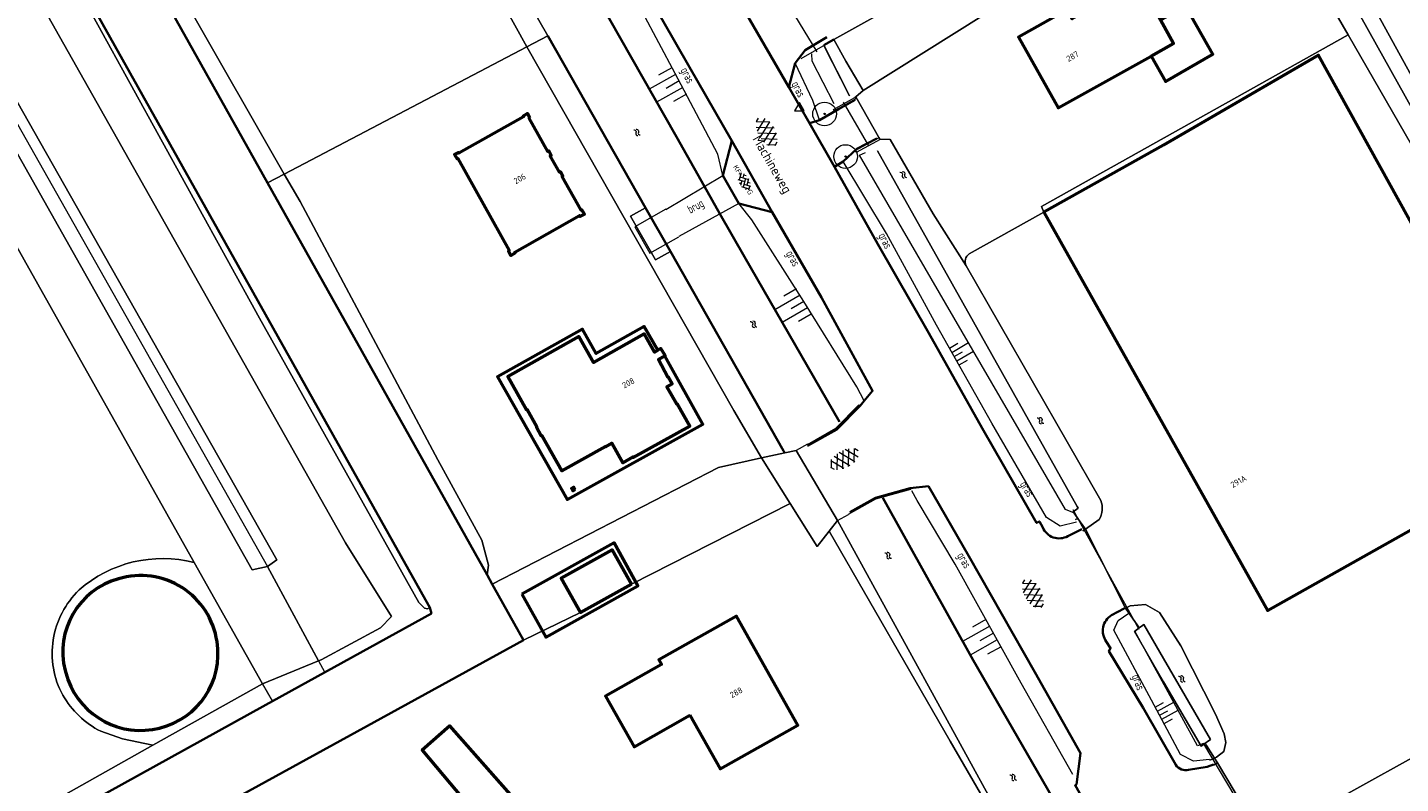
# Model space of a CAD drawing. Header units: metres. Extents: x 113441 to 115918, y 474822 to 477887.
# Tile 43 of 145: x 114680 to 114825, y 475777 to 475857. Entities that reach past the tile are written whole.
import ezdxf
from ezdxf.enums import TextEntityAlignment as Align

# ---------------------------------------------------------------- set-up
doc = ezdxf.new("R2010")
doc.units = ezdxf.units.M
doc.layers.get('0').update_dxf_attribs({"color": 252})
for name, color, linetype, lineweight in [('B-WE-GK-BESCHOEIING-G', 252, 'GK-BESCHOEIING', 35), ('B-WE-GK-KEERWAND_DAMWAND_HOUT-G', 30, 'Continuous', 18), ('B-WE-GR-BOOM-S', 90, 'Continuous', 13), ('B-WE-GR-GRAS-GV', 252, 'Continuous', 13), ('B-WE-GR-GROENVOORZIENING-GV', 252, 'Continuous', 18), ('B-WE-GW-TALUD-S', 90, 'Continuous', 18), ('B-WE-GW-TALUD_KRUIN-G', 252, 'Continuous', 18), ('B-WE-IE-TERREINAFSCHEIDING_KUNSTMATIG_HEKWERK-G', 252, 'IE-TERREINAFSCHEIDING-KUNSTMATIG', 18), ('B-WE-KW-KUNSTWERK-G', 170, 'Continuous', 18), ('B-WE-KW-KUNSTWERK_DEK-GV', 252, 'Continuous', 18), ('B-WE-KW-KUNSTWERK_DUIKER-G', 252, 'Continuous', 18), ('B-WE-OG-BEBOUWING-GV', 7, 'Continuous', 50), ('B-WE-OG-BEBOUWING-T18', 7, 'Continuous', 50), ('B-WE-OG-BEBOUWING_BASSIN-GV', 7, 'Continuous', 50), ('B-WE-OG-BEBOUWING_LUIFEL-GV', 7, 'Continuous', 50), ('B-WE-OG-INFO-T18', 7, 'Continuous', 18), ('B-WE-OG-TERREIN_ERF-GV', 252, 'Continuous', 18), ('B-WE-OG-TOPOGRAFIE-T18', 7, 'Continuous', 18), ('B-WE-OG-TOPOGRAFIE_PIKET-S', 7, 'Continuous', 18), ('B-WE-OG-WATER-GV', 252, 'Continuous', 18), ('B-WE-OG-WATER-S', 130, 'Continuous', 18), ('B-WE-OG-WATER_SLOOT-G', 120, 'Continuous', 18), ('B-WE-OG-WATER_SLOOT-GV', 252, 'Continuous', 18), ('B-WE-VH-KANTVERHARDING_ASFALT-G', 60, 'Continuous', 35), ('B-WE-VH-KANTVERHARDING_BETONSTRAATSTEEN-G', 60, 'Continuous', 35), ('B-WE-VH-KANTVERHARDING_GRIND-G', 60, 'Continuous', 35), ('B-WE-VH-VERHARDING_ASFALT-S', 252, 'Continuous', 18), ('B-WE-VH-VERHARDING_BETONSTRAATSTEEN-S', 252, 'Continuous', 18), ('B-WE-VH-VERHARDING_GESLOTEN-GV', 252, 'Continuous', 18), ('B-WE-VH-VERHARDING_HALFVERHARDING-GV', 252, 'Continuous', 18), ('B-WE-VH-VERHARDING_OPEN-GV', 252, 'Continuous', 18)]:
    doc.layers.add(name, color=color, linetype=linetype, lineweight=lineweight)
doc.layers.get('0').freeze()
doc.styles.add('NLCS-ISO', font='NLCS-ISO.ttf')
doc.styles.add('NLCS-ISO-ANNOTATIEF-T18', font='NLCS-ISO.ttf', dxfattribs={"height": 1.8})
doc.linetypes.add('GK-BESCHOEIING', pattern='A,30,-5,[1,NLCS.SHX,S=1,R=0,X=0,Y=0],-5', length=40)
doc.linetypes.add('IE-TERREINAFSCHEIDING-KUNSTMATIG', pattern='A,4,[82,NLCS.SHX,S=0.75,R=90,X=0,Y=0],4,-2', length=10)

# ---------------------------------------------------------------- blocks, each defined once
blk = doc.blocks.new('SOG-PIKET-SO')
blk.add_lwpolyline([(-1, -0.58), (1, -0.58), (0, 1.15), (-1, -0.58)])
blk = doc.blocks.new('SGR-BOOM_01')
at = {"ltscale": 0.1}
h = blk.add_hatch(color=256, dxfattribs=at)
edge = h.paths.add_edge_path()
edge.add_arc((0, 0), 0.15, 0, 360)
for radius in [2.5, 0.045]:
    blk.add_circle((0, 0), radius)
blk.add_circle((0, 0), 0.15, dxfattribs=at)
blk = doc.blocks.new('SGW-TALUD-SO')
for p, q in [((0, 0.502), (0.502, 0.502)), ((0, 0.251), (1.004, 0.251)), ((0, 0), (0.502, 0)), ((0, -0.251), (1.004, -0.251)), ((0, -0.502), (0.502, -0.502))]:
    blk.add_line(p, q)
blk = doc.blocks.new('SVH-ASFALT-SO')
at = {"ltscale": 0.1}
for p, q in [((-1.15, 0.42), (0.57, 3.38)), ((1.65, -0.13), (-0.28, 3.22)), ((0, 0), (1.96, 3.4)), ((2.92, 0.07), (0.99, 3.42)), ((1.31, -0.14), (3.19, 3.13)), ((4.02, 0.57), (2.43, 3.33)), ((-1.63, 0.76), (-2.07, 1.52)), ((-2.02, 1.3), (-1.1, 2.9)), ((0.22, -0.04), (-1.38, 2.73)), ((2.79, 0.04), (4.24, 2.55)), ((4.7, 1.8), (4.29, 2.51))]:
    blk.add_line(p, q, dxfattribs=at)
at = {"style": 'NLCS-ISO'}
blk.add_attdef('KLEUR', text='', height=1.8, dxfattribs=at).set_placement((6.35, 1.54), align=Align.MIDDLE_LEFT)
at = {"style": 'NLCS-ISO', "flags": 1}
blk.add_attdef('FUNCTIE', text='', height=1.8, dxfattribs=at).set_placement((0.87, -2.83), align=Align.MIDDLE_CENTER)
blk = doc.blocks.new('SVH-BSS_KEIFORMAAT_KEPER_KL-SO')
for p, q in [((-3.44, -0.47), (-2.97, 0)), ((-3.31, 0.34), (-1.48, -1.48)), ((-2.52, 1.03), (-1.48, 0)), ((-2.23, -0.74), (0, 1.48)), ((-2.23, 0.74), (-1.57, 1.4)), ((-1.77, -1.77), (0, 0)), ((-0.74, 0.74), (1.48, -1.48)), ((-0.1, 1.58), (1.48, 0)), ((0.74, 0.74), (1.4, 1.4)), ((0.74, -0.74), (2.46, 0.98)), ((1.06, -1.91), (2.97, 0)), ((2.23, 0.74), (3.31, -0.34)), ((-0.74, -0.74), (0.5, -1.99)), ((-0.52, -2), (0, -1.48)), ((2.23, -0.74), (2.72, -1.24))]:
    blk.add_line(p, q)
at = {"style": 'NLCS-ISO'}
blk.add_attdef('FORMAAT', text='', height=1.8, dxfattribs=at).set_placement((-3.47, -0.23), align=Align.MIDDLE_RIGHT)
blk.add_attdef('KLEUR', text='', height=1.8, dxfattribs=at).set_placement((3.32, -0.22), align=Align.MIDDLE_LEFT)
at = {"style": 'NLCS-ISO', "flags": 1}
blk.add_attdef('FUNCTIE', text='', height=1.8, dxfattribs=at).set_placement((0.12, -3.58), align=Align.MIDDLE_CENTER)
blk = doc.blocks.new('SOG-WATER-SO')
at = {"flags": 128}
for points in [[(-2.51, 0.56), (-2.43, 0.7, -0.538831), (-0.42, 0.73, 0.605168), (1.26, 0.93, -4.035705)], [(-2.88, -0.71), (-2.79, -0.57, -0.538831), (-0.79, -0.54, 0.605168), (0.89, -0.34, -4.035705)]]:
    blk.add_lwpolyline(points, format="xyb", dxfattribs=at)

msp = doc.modelspace()

# ---------------------------------------------------------------- linework, layer by layer
at = {"layer": 'B-WE-GK-BESCHOEIING-G', "ltscale": 0.5, "flags": 128}
for points in [[(114652.292, 475946.578), (114647.303, 475943.775), (114671.023, 475901.431), (114705.155, 475840.501)], [(114722.347, 475795.535), (114722.199, 475795.799), (114682.645, 475866.371), (114638.41, 475945.116)], [(114751.411, 475840.125), (114748.436, 475845.385), (114740.15, 475860.003), (114725.762, 475886.062), (114718.209, 475899.679)], [(114759.764, 475812.144), (114747.808, 475833.231), (114745.177, 475837.872), (114734.851, 475856.084)], [(114764.047, 475855.077), (114765.098, 475855.708)], [(114705.155, 475840.501), (114728.403, 475799.001), (114728.957, 475798.011)], [(114753.052, 475837.223), (114751.411, 475840.125)], [(114765.716, 475815.212), (114755.631, 475832.663), (114753.052, 475837.223)], [(114759.931, 475811.927), (114759.764, 475812.144)], [(114820.054, 475718.96), (114821.259, 475720.034), (114819.427, 475723.198), (114817.009, 475725.779), (114801.938, 475751.652), (114779.838, 475789.961), (114770.289, 475807.157)], [(114728.957, 475798.011), (114729.102, 475797.698), (114732.253, 475792.077), (114670.818, 475758.337), (114673.495, 475753.677)], [(114722.347, 475795.535), (114722.518, 475794.915), (114705.679, 475785.606), (114705.007, 475785.234), (114661.223, 475761.027), (114666.571, 475750.352)]]:
    msp.add_lwpolyline(points, dxfattribs=at)
at = {"layer": 'B-WE-GK-KEERWAND_DAMWAND_HOUT-G'}
msp.add_lwpolyline([(114761.631, 475853.695), (114764.96, 475855.579)], dxfattribs=at)
at = {"layer": 'B-WE-GR-GRAS-GV'}
for points in [[(114687.216, 475857.248), (114670.379, 475887.356), (114655.257, 475913.886), (114643.774, 475934.426), (114637.688, 475944.547), (114633.941, 475943.168), (114713.435, 475802.384), (114718.285, 475794.595), (114717.11, 475793.398), (114710.834, 475789.991), (114710.561, 475789.88), (114704.632, 475787.466), (114705.679, 475785.606), (114722.518, 475794.915), (114722.347, 475795.535), (114722.106, 475795.406), (114721.77, 475795.477), (114721.166, 475796.059), (114704.329, 475826.166)], [(114627.275, 475934.802), (114629.686, 475935.86), (114628.037, 475938.528), (114625.84, 475942.19), (114625.45, 475942.84), (114619.186, 475939.325), (114620.468, 475937.031), (114623.46, 475931.673), (114633.026, 475914.546), (114635.717, 475910.136), (114658.181, 475870.156), (114697.412, 475800.288), (114704.632, 475787.466), (114710.561, 475789.88), (114705.157, 475799.889), (114703.536, 475799.515)], [(114629.686, 475935.86), (114627.275, 475934.802), (114703.536, 475799.515), (114705.157, 475799.889), (114706.161, 475800.59), (114678.047, 475850.212)], [(114732.623, 475854.915), (114706.945, 475841.44), (114708.608, 475838.529), (114723.177, 475811.19), (114727.856, 475802.683), (114728.569, 475800.008), (114728.403, 475799.001), (114728.957, 475798.011), (114752.901, 475810.364), (114757.448, 475811.375), (114754.533, 475816.413)], [(114724.96, 475843.512), (114725.365, 475843.739), (114725.419, 475843.644), (114732.271, 475847.494), (114732.217, 475847.589), (114732.688, 475847.854), (114732.937, 475847.413), (114732.841, 475847.359), (114734.832, 475843.832), (114734.928, 475843.886), (114735.193, 475843.416), (114735.097, 475843.362), (114736.076, 475841.629), (114736.171, 475841.683), (114736.432, 475841.222), (114736.336, 475841.168), (114738.347, 475837.609), (114738.442, 475837.658), (114738.698, 475837.207), (114738.236, 475836.946), (114738.182, 475837.042), (114731.338, 475833.179), (114731.392, 475833.083), (114730.921, 475832.817), (114730.657, 475833.292), (114730.753, 475833.346), (114725.319, 475843.094), (114725.223, 475843.04)], [(114738.126, 475824.227), (114739.671, 475821.499), (114745.029, 475824.505), (114746.127, 475822.59), (114746.477, 475822.784), (114746.792, 475822.96), (114747.264, 475822.216), (114747.219, 475822.19), (114746.561, 475821.813), (114747.544, 475819.948), (114747.581, 475819.958), (114747.988, 475819.227), (114747.445, 475818.919), (114747.959, 475818.003), (114748.478, 475817.079), (114748.531, 475817.105), (114749.852, 475814.743), (114743.879, 475811.436), (114743.855, 475811.479), (114742.756, 475810.862), (114741.596, 475812.929), (114740.951, 475812.567), (114740.931, 475812.601), (114736.301, 475810.002), (114734.196, 475813.751), (114734.143, 475813.721), (114733.624, 475814.646), (114733.677, 475814.675), (114732.643, 475816.515), (114732.591, 475816.485), (114730.613, 475820.008)], [(114737.592, 475808.295), (114737.734, 475808.042), (114737.481, 475807.9), (114737.339, 475808.153)]]:
    msp.add_lwpolyline(points, close=True, dxfattribs=at)
msp.add_lwpolyline([(114969.302, 475693.102), (114951.86, 475723.396), (114934.441, 475753.804), (114922.541, 475774.476), (114914.026, 475789.269), (114909.619, 475796.756), (114865.002, 475874.432), (114849.936, 475900.605), (114847.703, 475901.581), (114830.092, 475889.757), (114813.35, 475877.2), (114812.947, 475876.616), (114812.842, 475876.283), (114868.427, 475775.077), (114910.114, 475702.952)], dxfattribs=at)
at = {"layer": 'B-WE-GR-GROENVOORZIENING-GV'}
msp.add_lwpolyline([(114625.84, 475942.19), (114628.037, 475938.528), (114629.686, 475935.86), (114678.047, 475850.212), (114706.161, 475800.59), (114705.157, 475799.889), (114710.561, 475789.88), (114710.834, 475789.991), (114717.11, 475793.398), (114718.285, 475794.595), (114713.435, 475802.384), (114633.941, 475943.168), (114632.386, 475944.489), (114629.735, 475944.279)], close=True, dxfattribs=at)
for points in [[(114844.317, 475904.861), (114816.139, 475887.084), (114802.315, 475876.406), (114765.098, 475855.708), (114766.362, 475853.39), (114768.215, 475850.296), (114800.027, 475870.263), (114808.225, 475874.66), (114808.257, 475874.677), (114807.316, 475876.119), (114807.282, 475877.434), (114807.645, 475878.047), (114808.716, 475879.263), (114826.727, 475892.819)], [(114791.451, 475803.651), (114791.723, 475803.84), (114791.167, 475804.618), (114790.91, 475804.979), (114790.674, 475804.869)], [(114805.294, 475778.855), (114805.708, 475779.075), (114805.387, 475779.59), (114804.905, 475779.383)]]:
    msp.add_lwpolyline(points, dxfattribs=at)
at = {"layer": 'B-WE-GW-TALUD_KRUIN-G'}
for points in [[(114705.157, 475799.889), (114703.536, 475799.515), (114627.275, 475934.802), (114629.686, 475935.86)], [(114629.686, 475935.86), (114678.047, 475850.212), (114706.161, 475800.59), (114705.157, 475799.889)], [(114753.36, 475841.278), (114752.826, 475843.563), (114748.319, 475852.095), (114743.138, 475861.884), (114738.145, 475869.959), (114732.079, 475881.516), (114725.929, 475891.8), (114722.518, 475897.839), (114720.425, 475899.789), (114719.983, 475900.461)], [(114763.598, 475847.165), (114762.866, 475849.214), (114761.016, 475853.17)], [(114790.782, 475804.583), (114789.057, 475804.149), (114787.595, 475805.064), (114781.84, 475815.07), (114775.962, 475825.446), (114770.661, 475835.15), (114766.104, 475842.762)], [(114768.298, 475817.433), (114767.537, 475818.912), (114761.926, 475827.933), (114756.42, 475836.578), (114755.04, 475838.318)], [(114790.406, 475777.845), (114784.94, 475787.54), (114777.953, 475800.115), (114773.926, 475806.855), (114773.349, 475807.894)], [(114804.861, 475779.441), (114803.172, 475779.271), (114801.789, 475779.965), (114798.735, 475785.739), (114794.718, 475793.149), (114795.186, 475794.149), (114796.313, 475794.951)]]:
    msp.add_lwpolyline(points, dxfattribs=at)
at = {"layer": 'B-WE-IE-TERREINAFSCHEIDING_KUNSTMATIG_HEKWERK-G'}
msp.add_lwpolyline([(114628.494, 475935.596), (114705.157, 475799.889), (114711.231, 475788.639)], dxfattribs=at)
at = {"layer": 'B-WE-KW-KUNSTWERK-G'}
for points in [[(114765.065, 475848.288), (114767.334, 475849.557), (114767.427, 475849.391), (114765.158, 475848.122), (114765.065, 475848.288)], [(114767.361, 475843.925), (114769.889, 475845.302), (114769.997, 475845.103), (114767.469, 475843.726), (114767.361, 475843.925)], [(114747.322, 475837.705), (114753.36, 475841.278)], [(114755.04, 475838.318), (114748.692, 475834.823)], [(114762.305, 475812.816), (114765.313, 475814.539), (114767.752, 475817.008), (114767.871, 475816.912)], [(114773.194, 475808.188), (114773.224, 475808.04), (114769.521, 475807.007), (114766.627, 475805.372)]]:
    msp.add_lwpolyline(points, dxfattribs=at)
at = {"layer": 'B-WE-KW-KUNSTWERK_DEK-GV'}
for points in [[(114747.313, 475837.721), (114744.029, 475835.869), (114745.614, 475833.058), (114748.712, 475834.805)], [(114762.299, 475812.83), (114761.126, 475812.172), (114765.473, 475804.738), (114766.645, 475805.4)]]:
    msp.add_lwpolyline(points, dxfattribs=at)
at = {"layer": 'B-WE-KW-KUNSTWERK_DUIKER-G'}
for points in [[(114763.336, 475854.391), (114760.092, 475859.701)], [(114768.792, 475844.419), (114766.136, 475849.046)], [(114797.41, 475793.225), (114790.418, 475805.898)], [(114811.654, 475768.621), (114804.264, 475781.097)]]:
    msp.add_lwpolyline(points, dxfattribs=at)
at = {"layer": 'B-WE-OG-BEBOUWING-GV'}
for points in [[(114796.462, 475863.48), (114791.312, 475860.601), (114792.231, 475858.961), (114790.31, 475857.886), (114789.783, 475858.829), (114784.634, 475855.949), (114788.829, 475848.442), (114798.678, 475853.942), (114801.051, 475855.267), (114799.657, 475857.762)], [(114800, 475844.5), (114787.322, 475837.413), (114800, 475814.836), (114811.008, 475795.232), (114825.103, 475803.168), (114839.917, 475811.509), (114816.404, 475854.043)], [(114732.937, 475847.413), (114732.688, 475847.854), (114732.217, 475847.589), (114732.271, 475847.494), (114725.419, 475843.644), (114725.365, 475843.739), (114724.96, 475843.512), (114725.223, 475843.04), (114725.319, 475843.094), (114730.753, 475833.346), (114730.657, 475833.292), (114730.921, 475832.817), (114731.392, 475833.083), (114731.338, 475833.179), (114738.182, 475837.042), (114738.236, 475836.946), (114738.698, 475837.207), (114738.442, 475837.658), (114738.347, 475837.609), (114736.336, 475841.168), (114736.432, 475841.222), (114736.171, 475841.683), (114736.076, 475841.629), (114735.097, 475843.362), (114735.193, 475843.416), (114734.928, 475843.886), (114734.832, 475843.832), (114732.841, 475847.359)], [(114747.988, 475819.227), (114747.581, 475819.958), (114747.544, 475819.948), (114746.561, 475821.813), (114747.219, 475822.19), (114747.264, 475822.216), (114746.792, 475822.96), (114746.477, 475822.784), (114746.127, 475822.59), (114745.029, 475824.505), (114739.671, 475821.499), (114738.126, 475824.227), (114730.613, 475820.008), (114732.591, 475816.485), (114732.643, 475816.515), (114733.677, 475814.675), (114733.624, 475814.646), (114734.143, 475813.721), (114734.196, 475813.751), (114736.301, 475810.002), (114740.931, 475812.601), (114740.951, 475812.567), (114741.596, 475812.929), (114742.756, 475810.862), (114743.855, 475811.479), (114743.879, 475811.436), (114749.852, 475814.743), (114748.531, 475817.105), (114748.478, 475817.079), (114747.959, 475818.003), (114747.445, 475818.919)], [(114737.734, 475808.042), (114737.592, 475808.295), (114737.339, 475808.153), (114737.481, 475807.9)], [(114743.684, 475798.015), (114741.648, 475801.647), (114736.257, 475798.654), (114738.286, 475794.999)], [(114749.876, 475784.15), (114753.082, 475778.46), (114761.307, 475783.094), (114754.807, 475794.629), (114746.595, 475790.003), (114746.879, 475789.498), (114740.946, 475786.155), (114743.965, 475780.797)], [(114728.023, 475772.703), (114731.138, 475775.452), (114724.462, 475783.017), (114721.544, 475780.442)]]:
    msp.add_lwpolyline(points, close=True, dxfattribs=at)
at = {"layer": 'B-WE-OG-BEBOUWING_BASSIN-GV'}
for points in [[(114699.823, 475791.927, 0.4586899), (114689.394, 475798.575)], [(114689.394, 475798.575, 0.407317), (114683.738, 475788.857)], [(114693.753, 475782.775, 0.3924343), (114699.823, 475791.927)], [(114684.038, 475787.911, 0.3872233), (114693.753, 475782.775)]]:
    msp.add_lwpolyline(points, format="xyb", dxfattribs=at)
msp.add_lwpolyline([(114683.738, 475788.857), (114684.038, 475787.911)], dxfattribs=at)
at = {"layer": 'B-WE-OG-BEBOUWING_LUIFEL-GV'}
for points in [[(114798.678, 475853.942), (114800.185, 475851.236), (114805.226, 475854.136), (114802.347, 475859.196), (114799.657, 475857.762), (114801.051, 475855.267)], [(114746.477, 475822.784), (114745.03, 475825.308), (114739.937, 475822.451), (114738.49, 475825.005), (114729.494, 475819.953), (114736.867, 475806.982), (114751.253, 475814.953), (114747.219, 475822.19), (114746.561, 475821.813), (114747.544, 475819.948), (114747.581, 475819.958), (114747.988, 475819.227), (114747.445, 475818.919), (114747.959, 475818.003), (114748.478, 475817.079), (114748.531, 475817.105), (114749.852, 475814.743), (114743.879, 475811.436), (114743.855, 475811.479), (114742.756, 475810.862), (114741.596, 475812.929), (114740.951, 475812.567), (114740.931, 475812.601), (114736.301, 475810.002), (114734.196, 475813.751), (114734.143, 475813.721), (114733.624, 475814.646), (114733.677, 475814.675), (114732.643, 475816.515), (114732.591, 475816.485), (114730.613, 475820.008), (114738.126, 475824.227), (114739.671, 475821.499), (114745.029, 475824.505), (114746.127, 475822.59)], [(114732.086, 475796.934), (114734.61, 475792.4), (114744.375, 475797.836), (114741.851, 475802.37)], [(114743.684, 475798.015), (114738.286, 475794.999), (114736.257, 475798.654), (114741.648, 475801.647)]]:
    msp.add_lwpolyline(points, close=True, dxfattribs=at)
at = {"layer": 'B-WE-OG-TERREIN_ERF-GV'}
for points in [[(114658.181, 475870.156), (114653.523, 475867.529), (114631.087, 475907.531), (114623.006, 475902.969), (114621.714, 475902.239), (114626.541, 475893.586), (114621.143, 475890.5), (114616.298, 475899.165), (114614.243, 475898.015), (114608.529, 475894.817), (114677.373, 475772.016), (114679.947, 475773.583), (114693.015, 475780.972), (114689.828, 475781.628), (114687.52, 475782.426)], [(114686.827, 475876.654), (114706.945, 475841.44), (114732.623, 475854.915), (114710.585, 475894.729)], [(114814.806, 475864.383), (114812.784, 475867.896), (114810.9, 475871.17), (114809.902, 475872.828), (114809.01, 475874.49), (114808.806, 475874.845), (114808.257, 475874.677), (114812.189, 475867.346), (114803.958, 475862.932), (114800.027, 475870.263), (114768.215, 475850.296), (114767.444, 475849.628), (114769.973, 475845.145), (114771.049, 475845.099), (114775.609, 475837.226), (114779.093, 475831.719)], [(114697.412, 475800.288), (114658.181, 475870.156)], [(114779.432, 475832.981), (114787.322, 475837.413), (114787.089, 475837.994), (114819.522, 475856.19), (114814.806, 475864.383)], [(114687.52, 475782.426), (114689.828, 475781.628), (114693.015, 475780.972), (114704.632, 475787.466), (114697.412, 475800.288)], [(114684.038, 475787.911), (114683.738, 475788.857)], [(114692.585, 475702.629), (114677.663, 475729.452), (114665.048, 475752.188), (114661.223, 475761.027), (114705.007, 475785.234), (114705.679, 475785.606), (114704.632, 475787.466), (114693.015, 475780.972), (114679.947, 475773.583), (114677.373, 475772.016), (114658.669, 475761.531), (114667.429, 475745.934), (114674.844, 475732.718), (114630.131, 475707.649)], [(114833.686, 475783.729), (114813.321, 475772.422), (114811.825, 475771.784), (114810.891, 475771.353), (114811.546, 475769.797), (114811.591, 475769.816), (114811.762, 475769.527), (114812.66, 475769.869), (114813.557, 475769.775), (114814.656, 475769.468), (114815.941, 475768.396), (114819.259, 475765.746), (114821.738, 475762.772), (114823.054, 475760.246), (114823.866, 475757.041), (114824.037, 475753.162), (114823.549, 475750.477), (114823.415, 475750.175), (114824.659, 475748.076), (114828.925, 475740.874)]]:
    msp.add_lwpolyline(points, dxfattribs=at)
for points in [[(114801.051, 475855.267), (114798.678, 475853.942), (114788.829, 475848.442), (114784.634, 475855.949), (114789.783, 475858.829), (114790.31, 475857.886), (114792.231, 475858.961), (114791.312, 475860.601), (114796.462, 475863.48), (114799.657, 475857.762)], [(114819.522, 475856.19), (114787.089, 475837.994), (114787.322, 475837.413), (114800, 475844.5), (114816.404, 475854.043), (114839.917, 475811.509), (114842.356, 475812.883), (114853.323, 475793.183), (114853.941, 475793.527), (114854.557, 475793.872), (114854.68, 475793.94), (114850.9, 475801.67)], [(114760.485, 475806.538), (114757.448, 475811.375), (114752.901, 475810.364), (114728.957, 475798.011), (114729.102, 475797.698), (114732.253, 475792.077), (114738.286, 475794.999), (114736.257, 475798.654), (114741.648, 475801.647), (114743.684, 475798.015)], [(114791.15, 475757.465), (114787.313, 475764.353), (114785.789, 475766.968), (114781.135, 475763.053), (114777.63, 475768.987), (114780.906, 475770.942), (114783.073, 475771.629), (114777.398, 475781.366), (114764.606, 475803.63), (114763.333, 475802.003), (114760.485, 475806.538), (114743.684, 475798.015), (114738.286, 475794.999), (114732.253, 475792.077), (114670.818, 475758.337), (114673.495, 475753.677), (114720.911, 475671.471), (114721.36, 475670.69), (114745.661, 475685.599), (114726.193, 475720.558)], [(114749.876, 475784.15), (114743.965, 475780.797), (114740.946, 475786.155), (114746.879, 475789.498), (114746.595, 475790.003), (114754.807, 475794.629), (114761.307, 475783.094), (114753.082, 475778.46)], [(114728.023, 475772.703), (114721.544, 475780.442), (114724.462, 475783.017), (114731.138, 475775.452)]]:
    msp.add_lwpolyline(points, close=True, dxfattribs=at)
for points in [[(114779.093, 475831.719, -0.3842548), (114779.432, 475832.981)], [(114685.228, 475797.406, -0.2487756), (114697.412, 475800.288)], [(114697.412, 475800.288, 0.2487756), (114685.228, 475797.406)], [(114689.394, 475798.575, -0.4586899), (114699.823, 475791.927)], [(114682.49, 475792.119, -0.1601159), (114685.228, 475797.406)], [(114685.228, 475797.406, 0.1601159), (114682.49, 475792.119)], [(114683.738, 475788.857, -0.407317), (114689.394, 475798.575)], [(114683.507, 475786.261, -0.1684755), (114682.49, 475792.119)], [(114682.49, 475792.119, 0.1684755), (114683.507, 475786.261)], [(114699.823, 475791.927, -0.3924343), (114693.753, 475782.775)], [(114693.753, 475782.775, -0.3872233), (114684.038, 475787.911)], [(114687.52, 475782.426, -0.144773), (114683.507, 475786.261)], [(114683.507, 475786.261, 0.144773), (114687.52, 475782.426)]]:
    msp.add_lwpolyline(points, format="xyb", dxfattribs=at)
at = {"layer": 'B-WE-OG-WATER-GV'}
for points in [[(114671.023, 475901.431), (114647.303, 475943.775), (114652.292, 475946.578), (114648.487, 475950.772), (114638.41, 475945.116), (114682.645, 475866.371), (114722.199, 475795.799), (114722.347, 475795.535), (114722.518, 475794.915), (114705.679, 475785.606), (114705.007, 475785.234), (114661.223, 475761.027), (114670.818, 475758.337), (114732.253, 475792.077), (114729.102, 475797.698), (114728.957, 475798.011), (114728.403, 475799.001), (114705.155, 475840.501)], [(114800, 475790.12), (114797.911, 475793.723), (114797.771, 475793.622), (114797.418, 475793.368), (114796.913, 475793.004), (114800, 475787.68), (114803.962, 475780.845), (114804.395, 475781.157), (114804.628, 475781.325), (114804.96, 475781.564)]]:
    msp.add_lwpolyline(points, close=True, dxfattribs=at)
for points in [[(114699.524, 475919.019), (114700.439, 475917.425), (114709.424, 475901.777), (114709.398, 475901.563), (114711.918, 475896.452), (114719.7, 475882.49), (114734.851, 475856.084), (114745.177, 475837.872), (114747.808, 475833.231), (114759.764, 475812.144), (114759.931, 475811.927), (114761.126, 475812.172), (114765.473, 475804.738), (114783.598, 475771.795), (114786.011, 475767.155), (114795.527, 475750), (114800, 475743.98), (114807.715, 475730.608), (114809.533, 475727.502), (114813, 475722.03), (114819.89, 475720.157)], [(114908.32, 475701.929), (114897.879, 475720.297), (114882.886, 475746.512), (114870.425, 475769.128), (114857.11, 475793.429), (114852.562, 475801.339), (114813.25, 475871.8), (114812.01, 475873.336), (114811.316, 475875.138), (114811.35, 475876.383), (114811.931, 475877.405), (114819.767, 475884.02), (114845.978, 475902.441), (114847.17, 475903.03), (114848.067, 475903.334), (114849.01, 475903.41)], [(114808.237, 475875.846), (114808.257, 475875.805), (114808.278, 475875.764), (114808.806, 475874.845), (114809.01, 475874.49), (114809.902, 475872.828), (114810.9, 475871.17), (114812.784, 475867.896), (114814.806, 475864.383), (114819.522, 475856.19), (114850.9, 475801.67), (114854.68, 475793.94), (114859.31, 475785.64), (114877.929, 475752.65), (114892.794, 475726.312), (114906.777, 475701.536)], [(114766.76, 475849.728), (114764.053, 475855.066)], [(114790.378, 475805.639), (114790.419, 475805.668), (114790.974, 475806.052), (114790.871, 475806.236), (114769.726, 475843.915)]]:
    msp.add_lwpolyline(points, dxfattribs=at)
at = {"layer": 'B-WE-OG-WATER_SLOOT-G'}
for points in [[(114765.143, 475848.892), (114762.82, 475853.411), (114762.758, 475854.165)], [(114790.406, 475805.585), (114789.604, 475805.902), (114777.817, 475826.236), (114767.835, 475843.427), (114768.459, 475843.725)], [(114804.229, 475781.121), (114803.605, 475780.904), (114796.956, 475793.014), (114797.34, 475793.306)]]:
    msp.add_lwpolyline(points, dxfattribs=at)
at = {"layer": 'B-WE-OG-WATER_SLOOT-GV'}
for points in [[(114638.41, 475945.116), (114648.487, 475950.772), (114652.292, 475946.578), (114653.709, 475948.096), (114650.276, 475952.513), (114648.994, 475953.192), (114647.404, 475953.523), (114637.856, 475948.081), (114637.068, 475946.057), (114637.688, 475944.547), (114643.774, 475934.426), (114655.257, 475913.886), (114670.379, 475887.356), (114687.216, 475857.248), (114704.329, 475826.166), (114721.166, 475796.059), (114721.77, 475795.477), (114722.106, 475795.406), (114722.347, 475795.535), (114722.199, 475795.799), (114682.645, 475866.371)], [(114847.703, 475901.581), (114849.01, 475903.41), (114848.067, 475903.334), (114847.17, 475903.03), (114845.978, 475902.441), (114819.767, 475884.02), (114811.931, 475877.405), (114811.35, 475876.383), (114811.316, 475875.138), (114812.01, 475873.336), (114813.25, 475871.8), (114852.562, 475801.339), (114857.11, 475793.429), (114870.425, 475769.128), (114882.886, 475746.512), (114897.879, 475720.297), (114908.32, 475701.929), (114910.114, 475702.952), (114868.427, 475775.077), (114812.842, 475876.283), (114812.947, 475876.616), (114813.35, 475877.2), (114830.092, 475889.757)], [(114672.387, 475902.161), (114671.023, 475901.431), (114705.155, 475840.501), (114706.945, 475841.44), (114686.827, 475876.654)], [(114711.918, 475896.452), (114710.585, 475894.729), (114732.623, 475854.915), (114734.851, 475856.084), (114719.7, 475882.49)], [(114734.851, 475856.084), (114732.623, 475854.915), (114754.533, 475816.413), (114757.448, 475811.375), (114759.931, 475811.927), (114759.764, 475812.144), (114747.808, 475833.231), (114746.236, 475832.34), (114743.587, 475836.971), (114745.177, 475837.872)], [(114706.945, 475841.44), (114705.155, 475840.501), (114728.403, 475799.001), (114728.569, 475800.008), (114727.856, 475802.683), (114723.177, 475811.19), (114708.608, 475838.529)], [(114765.473, 475804.738), (114764.606, 475803.63), (114777.398, 475781.366), (114783.073, 475771.629), (114783.598, 475771.795)], [(114798.081, 475795.838), (114796.479, 475795.724), (114795.963, 475795.476), (114797.266, 475793.587), (114797.418, 475793.368), (114797.771, 475793.622), (114797.911, 475793.723), (114800, 475790.12), (114804.96, 475781.564), (114804.628, 475781.325), (114804.395, 475781.157), (114804.537, 475780.933), (114805.387, 475779.59), (114805.593, 475779.678), (114806.371, 475780.279), (114806.604, 475781.242), (114806.421, 475782.146), (114805.51, 475784.246), (114801.832, 475791.473), (114799.575, 475794.993)]]:
    msp.add_lwpolyline(points, close=True, dxfattribs=at)
for points in [[(114767.325, 475849.561), (114767.444, 475849.628), (114768.215, 475850.296), (114766.362, 475853.39), (114765.098, 475855.708), (114764.047, 475855.077), (114766.76, 475849.728)], [(114769.726, 475843.915), (114790.871, 475806.236), (114790.974, 475806.052), (114790.419, 475805.668), (114790.91, 475804.979), (114791.167, 475804.618), (114791.723, 475803.84), (114793.188, 475804.857)], [(114779.093, 475831.719), (114775.609, 475837.226), (114771.049, 475845.099), (114769.973, 475845.145), (114769.972, 475845.145)], [(114793.343, 475806.862), (114779.093, 475831.719)], [(114790.674, 475804.869), (114790.91, 475804.979), (114790.419, 475805.668), (114790.378, 475805.639)], [(114804.905, 475779.383), (114805.387, 475779.59), (114804.537, 475780.933), (114804.395, 475781.157), (114803.962, 475780.845), (114800, 475787.68), (114796.913, 475793.004), (114797.418, 475793.368), (114797.266, 475793.587), (114795.963, 475795.476), (114795.845, 475795.419)]]:
    msp.add_lwpolyline(points, dxfattribs=at)
msp.add_lwpolyline([(114793.188, 475804.857, 0.2459194), (114793.343, 475806.862)], format="xyb", dxfattribs=at)
at = {"layer": 'B-WE-VH-KANTVERHARDING_ASFALT-G'}
for points in [[(114762.307, 475812.643), (114765.424, 475814.398), (114767.871, 475816.912), (114768.298, 475817.433), (114769.207, 475818.467), (114763.781, 475828.364), (114758.574, 475837.388), (114754.323, 475844.969), (114749.84, 475852.775), (114744.178, 475862.659), (114740.066, 475870.065), (114733.766, 475881.02), (114729.636, 475888.373), (114726.521, 475893.778), (114722.77, 475900.397), (114719.983, 475900.461), (114716.766, 475899.882), (114713.94, 475898.283)], [(114806.537, 475753.259), (114801.528, 475762.134), (114796.857, 475770.171), (114794.831, 475771.032), (114794.034, 475770.704), (114790.629, 475776.708), (114790.779, 475776.793), (114791.208, 475780.095), (114786.385, 475788.707), (114779.393, 475800.983), (114775.106, 475808.373), (114773.194, 475808.188), (114769.507, 475807.142), (114766.787, 475805.617)]]:
    msp.add_lwpolyline(points, dxfattribs=at)
for points in [[(114791.353, 475803.833), (114789.857, 475803.09, -0.4462285), (114787.216, 475804.012), (114786.865, 475804.655), (114786.567, 475804.502), (114780.803, 475814.54), (114775.142, 475824.604), (114769.774, 475834.033), (114765.159, 475842.198), (114762.537, 475846.815), (114760.351, 475850.644), (114755.825, 475858.462), (114753.274, 475863.092), (114750.212, 475868.516), (114750.823, 475869.599), (114754.22, 475871.398)], [(114805.265, 475778.904), (114804.605, 475778.661), (114802.647, 475778.345, -0.3095496), (114801.289, 475778.87), (114797.843, 475784.92), (114794.207, 475790.924), (114794.389, 475791.238), (114793.935, 475791.954, -0.4335558), (114794.477, 475794.713), (114795.844, 475795.422)]]:
    msp.add_lwpolyline(points, format="xyb", dxfattribs=at)
at = {"layer": 'B-WE-VH-KANTVERHARDING_BETONSTRAATSTEEN-G'}
msp.add_lwpolyline([(114758.574, 475837.388), (114755.04, 475838.318), (114753.36, 475841.278), (114754.323, 475844.969)], dxfattribs=at)
at = {"layer": 'B-WE-VH-KANTVERHARDING_GRIND-G'}
for points in [[(114760.351, 475850.644), (114761.016, 475853.17), (114762.073, 475854.566), (114764.365, 475855.926)], [(114767.36, 475849.292), (114765.582, 475848.309), (114763.598, 475847.165), (114762.537, 475846.815)], [(114765.159, 475842.198), (114766.104, 475842.762), (114767.544, 475844.109), (114769.644, 475845.193)]]:
    msp.add_lwpolyline(points, dxfattribs=at)
at = {"layer": 'B-WE-VH-VERHARDING_GESLOTEN-GV'}
for points in [[(114769.972, 475845.145), (114769.973, 475845.145), (114767.444, 475849.628), (114767.325, 475849.561)], [(114787.322, 475837.413), (114779.432, 475832.981)], [(114825.103, 475803.168), (114811.008, 475795.232), (114800, 475814.836), (114787.322, 475837.413)], [(114779.093, 475831.719), (114793.343, 475806.862)], [(114793.188, 475804.857), (114791.723, 475803.84), (114795.963, 475795.476), (114796.479, 475795.724), (114798.081, 475795.838), (114799.575, 475794.993), (114801.832, 475791.473), (114805.51, 475784.246), (114806.421, 475782.146), (114806.604, 475781.242), (114806.371, 475780.279), (114805.593, 475779.678), (114805.387, 475779.59), (114805.708, 475779.075), (114810.43, 475771.14), (114810.891, 475771.353), (114811.825, 475771.784), (114813.321, 475772.422), (114833.686, 475783.729)], [(114791.723, 475803.84), (114791.451, 475803.651)], [(114795.845, 475795.419), (114795.963, 475795.476), (114791.723, 475803.84)], [(114805.708, 475779.075), (114805.294, 475778.855)], [(114809.906, 475770.834), (114810.43, 475771.14), (114805.708, 475779.075)]]:
    msp.add_lwpolyline(points, dxfattribs=at)
for points in [[(114779.432, 475832.981, 0.3842548), (114779.093, 475831.719)], [(114793.343, 475806.862, -0.2459194), (114793.188, 475804.857)]]:
    msp.add_lwpolyline(points, format="xyb", dxfattribs=at)
msp.add_lwpolyline([(114761.126, 475812.172), (114759.931, 475811.927), (114757.448, 475811.375), (114760.485, 475806.538), (114763.333, 475802.003), (114764.606, 475803.63), (114765.473, 475804.738)], close=True, dxfattribs=at)
at = {"layer": 'B-WE-VH-VERHARDING_HALFVERHARDING-GV'}
msp.add_lwpolyline([(114764.922, 475855.602), (114765.098, 475855.708), (114802.315, 475876.406), (114816.139, 475887.084), (114844.317, 475904.861), (114849.303, 475907.807), (114855.705, 475911.233), (114859.683, 475913.373), (114864.773, 475916.153), (114874.36, 475920.862), (114874.476, 475921.545), (114874.59, 475921.96), (114874.841, 475922.261), (114935.959, 475955.571)], dxfattribs=at)
at = {"layer": 'B-WE-VH-VERHARDING_OPEN-GV'}
msp.add_lwpolyline([(114745.177, 475837.872), (114743.587, 475836.971), (114746.236, 475832.34), (114747.808, 475833.231)], close=True, dxfattribs=at)

# ---------------------------------------------------------------- block references
at = {"layer": 'B-WE-GR-BOOM-S', "xscale": 0.5, "yscale": 0.5}
for p in [(114764.119, 475847.809), (114766.345, 475843.297)]:
    msp.add_blockref('SGR-BOOM_01', p, dxfattribs=at)
at = {"layer": 'B-WE-GW-TALUD-S'}
for p, xscale, yscale, zscale, rotation in [((114748.736, 475851.307), 3.180964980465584, 3.180964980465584, 3.180964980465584, 209.5438362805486), ((114761.926, 475827.933), 3.083053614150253, 3.083053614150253, 3.083053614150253, 210.0229793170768), ((114777.848, 475822.117), 2.039392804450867, 2.039392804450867, 2.039392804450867, 30.09927871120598), ((114782.004, 475792.823), 3.283080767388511, 3.283080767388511, 3.283080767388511, 209.044138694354), ((114799.584, 475784.133), 1.969836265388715, 1.969836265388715, 1.969836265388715, 28.76917668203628)]:
    msp.add_blockref('SGW-TALUD-SO', p, dxfattribs=dict(at, xscale=xscale, yscale=yscale, zscale=zscale, rotation=rotation))
at = {"layer": 'B-WE-OG-TOPOGRAFIE_PIKET-S', "xscale": 0.5, "yscale": 0.5, "zscale": 0.5}
for p in [(114761.454, 475848.436), (114761.464, 475848.432)]:
    msp.add_blockref('SOG-PIKET-SO', p, dxfattribs=at)
at = {"layer": 'B-WE-OG-WATER-S', "xscale": 0.2, "yscale": 0.2, "zscale": 0.2, "rotation": 299.6579608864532}
for p in [(114744.334, 475845.71), (114772.509, 475841.219), (114756.665, 475825.394), (114787.024, 475815.185), (114770.901, 475800.889), (114801.989, 475787.833), (114784.139, 475777.39)]:
    msp.add_blockref('SOG-WATER-SO', p, dxfattribs=at)
at = {"layer": 'B-WE-VH-VERHARDING_ASFALT-S'}
for p, xscale, yscale, zscale, rotation in [((114759.021, 475845.709), 0.4999999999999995, 0.4999999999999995, 0.4999999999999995, 118.4298398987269), ((114766.061, 475810.209), 0.4999999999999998, 0.4999999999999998, 0.4999999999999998, 29.3550807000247), ((114787.196, 475796.826), 0.4999999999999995, 0.4999999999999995, 0.4999999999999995, 118.4298398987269)]:
    msp.add_blockref('SVH-ASFALT-SO', p, dxfattribs=dict(at, xscale=xscale, yscale=yscale, zscale=zscale, rotation=rotation))
at = {"layer": 'B-WE-VH-VERHARDING_BETONSTRAATSTEEN-S', "xscale": 0.3, "yscale": 0.3, "zscale": 0.3, "rotation": 299.2816272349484}
msp.add_blockref('SVH-BSS_KEIFORMAAT_KEPER_KL-SO', (114755.676, 475840.664), dxfattribs=at).add_auto_attribs({'FORMAAT': 'KF', 'KLEUR': 'G'})

# ---------------------------------------------------------------- texts
at = {"layer": 'B-WE-OG-BEBOUWING-T18', "style": 'NLCS-ISO-ANNOTATIEF-T18'}
for s, rotation, p in [('287', 29.2, (114790.358, 475853.905)), ('206', 29.5, (114731.861, 475840.957)), ('208', 27.8, (114743.357, 475819.313)), ('291A', 29.3, (114807.927, 475808.888)), ('288', 29.4, (114754.773, 475786.542))]:
    msp.add_text(s, height=0.64, rotation=rotation, dxfattribs=at).set_placement(p, align=Align.MIDDLE)
at = {"layer": 'B-WE-OG-INFO-T18', "style": 'NLCS-ISO', "width": 0.711111}
for s, rotation, p in [('gras', 296.97377, (114748.849, 475852.454)), ('gras', 296.97377, (114760.59, 475850.982)), ('brug', 28.8, (114749.912, 475837.237)), ('gras', 296.97377, (114769.787, 475834.939)), ('gras', 299.05023, (114759.997, 475833.041)), ('gras', 300.6, (114784.755, 475808.594)), ('gras', 300.16566, (114778.104, 475801.05)), ('gras', 290.61633, (114796.625, 475788.271))]:
    msp.add_text(s, height=0.9, rotation=rotation, dxfattribs=at).set_placement(p)
at = {"layer": 'B-WE-OG-TOPOGRAFIE-T18', "style": 'NLCS-ISO-ANNOTATIEF-T18'}
msp.add_text('Machineweg', height=1, rotation=299.9, dxfattribs=at).set_placement((114758.458, 475842.39), align=Align.MIDDLE)

doc.saveas('drawing.dxf')
